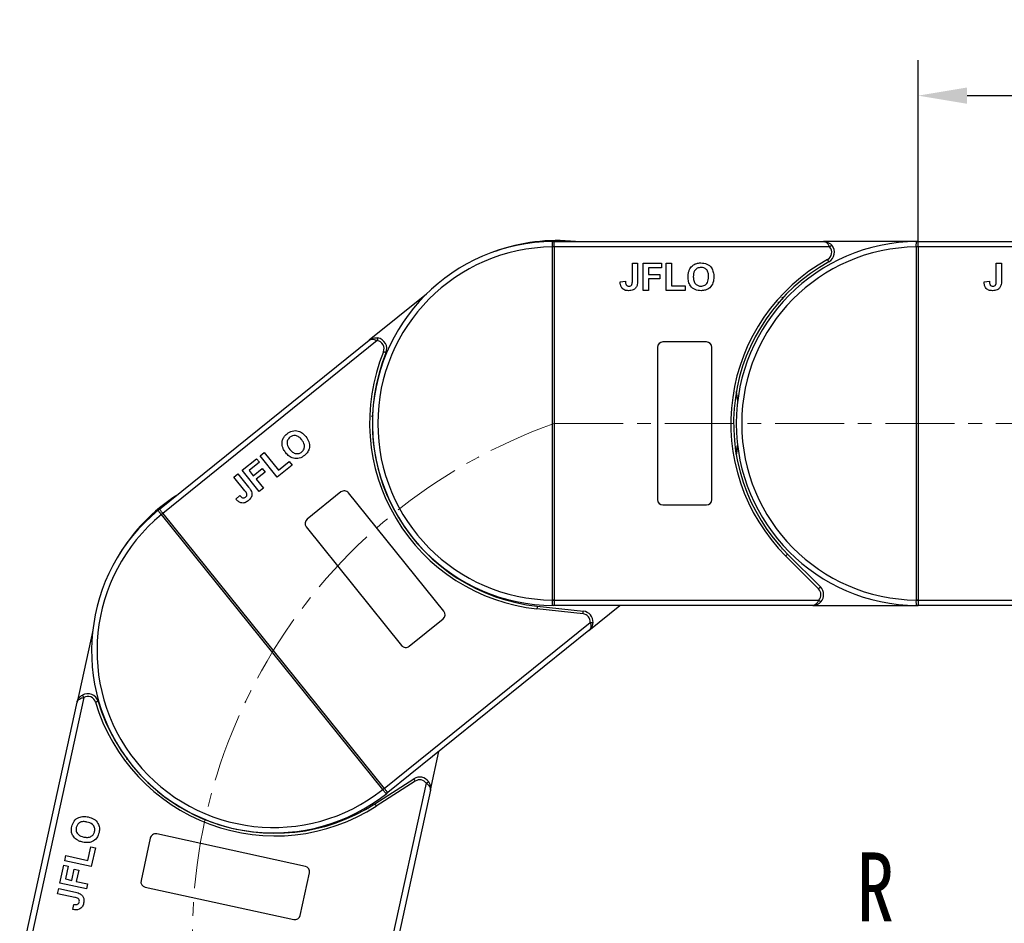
# Model space of a CAD drawing. Header units: millimetres. Extents: x 1995 to 3465, y 709 to 1742.
# Tile 10 of 45: x 2484 to 2665, y 1327 to 1494. Entities that reach past the tile are written whole.
import ezdxf

# ---------------------------------------------------------------- set-up
doc = ezdxf.new("R2010")
doc.units = ezdxf.units.MM
doc.linetypes.add('CENTERX2', pattern=[20.32, 12.7, -2.54, 2.54, -2.54])
doc.styles.get("Standard").update_dxf_attribs({"font": '仿宋_GB2312.ttf', "width": 0.8})
doc.styles.add('样式 1', font='仿宋_GB2312.ttf', dxfattribs={"width": 0.8, "height": 6})
doc.dimstyles.new('副本 ISO-45.1', dxfattribs={"dimtxt": 10, "dimasz": 9, "dimexe": 6.5, "dimexo": 0.625, "dimgap": 2.5, "dimtad": 1, "dimdsep": 46, "dimtxsty": 'Standard', "dimcen": 2.5, "dimadec": 0, "dimazin": 0, "dimtfac": 1, "dimtmove": 0, "dimatfit": 3, "dimfxl": 0, "dimarcsym": 0})

# ---------------------------------------------------------------- blocks, each defined once
blk = doc.blocks.new('*D2274')
at = {"color": 0, "lineweight": -2}
for p, q in [((2648.98, 1452.71), (2648.98, 1486.28)), ((2715.98, 1453.06), (2715.98, 1486.28)), ((2657.98, 1479.78), (2706.98, 1479.78))]:
    blk.add_line(p, q, dxfattribs=at)
at = {"color": 0, "lineweight": 9}
for points in [[(2657.98, 1481.28), (2657.98, 1478.28), (2648.98, 1479.78)], [(2706.98, 1481.28), (2706.98, 1478.28), (2715.98, 1479.78)]]:
    blk.add_solid(points, dxfattribs=at)
at = {"layer": 'Defpoints', "color": 0, "lineweight": 9}
for p in [(2715.98, 1479.78), (2648.98, 1452.08), (2715.98, 1452.44)]:
    blk.add_point(p, dxfattribs=at)
at = {"color": 0, "lineweight": 9, "insert": (2682.48, 1487.28), "char_height": 10, "attachment_point": 5}
blk.add_mtext('67', dxfattribs=at)

msp = doc.modelspace()

# ---------------------------------------------------------------- linework, layer by layer
at = {"color": 7, "linetype": 'Continuous', "lineweight": 25}
for p, q in [((2581.981, 1452.816), (2581.981, 1452.936)), ((2581.981, 1452.936), (2631.553, 1452.936)), ((2581.981, 1451.936), (2581.981, 1452.816)), ((2648.981, 1452.936), (2631.553, 1452.936)), ((2648.981, 1452.816), (2648.981, 1452.936)), ((2648.981, 1452.936), (2698.553, 1452.936)), ((2648.981, 1451.936), (2648.981, 1452.816)), ((2581.631, 1451.934), (2581.631, 1451.937)), ((2581.981, 1451.934), (2581.631, 1451.934)), ((2581.631, 1386.938), (2581.631, 1451.934)), ((2581.981, 1451.936), (2581.981, 1451.934)), ((2632.671, 1451.936), (2581.981, 1451.936)), ((2581.981, 1451.934), (2581.981, 1386.938)), ((2648.631, 1451.934), (2648.631, 1451.937)), ((2648.981, 1451.934), (2648.631, 1451.934)), ((2648.631, 1386.938), (2648.631, 1451.934)), ((2648.981, 1451.936), (2648.981, 1451.934)), ((2699.671, 1451.936), (2648.981, 1451.936)), ((2648.981, 1451.934), (2648.981, 1386.938)), ((2596.353, 1448.936), (2597.314, 1448.936)), ((2596.353, 1445.7), (2596.353, 1448.936)), ((2597.314, 1448.936), (2597.314, 1445.784)), ((2598.34, 1443.936), (2598.34, 1448.936)), ((2598.34, 1448.936), (2601.737, 1448.936)), ((2601.737, 1448.936), (2601.737, 1448.103)), ((2602.571, 1443.936), (2602.571, 1448.936)), ((2602.571, 1448.936), (2603.532, 1448.936)), ((2603.532, 1448.936), (2603.532, 1444.769)), ((2663.353, 1448.936), (2664.314, 1448.936)), ((2663.353, 1445.7), (2663.353, 1448.936)), ((2664.314, 1448.936), (2664.314, 1445.784)), ((2601.737, 1448.103), (2599.301, 1448.103)), ((2599.301, 1448.103), (2599.301, 1446.885)), ((2599.301, 1446.885), (2601.417, 1446.885)), ((2601.417, 1446.885), (2601.417, 1446.051)), ((2594.109, 1445.539), (2595.071, 1445.603)), ((2599.301, 1446.051), (2599.301, 1443.936)), ((2601.417, 1446.051), (2599.301, 1446.051)), ((2603.532, 1444.769), (2606.096, 1444.769)), ((2606.096, 1444.769), (2606.096, 1443.936)), ((2661.109, 1445.539), (2662.071, 1445.603)), ((2558.427, 1443.257), (2547.886, 1434.768)), ((2599.301, 1443.936), (2598.34, 1443.936)), ((2606.096, 1443.936), (2602.571, 1443.936)), ((2623.528, 1441.756), (2623.122, 1441.729)), ((2509.278, 1403.675), (2547.886, 1434.768)), ((2549.384, 1434.691), (2509.906, 1402.896)), ((2609.981, 1434.436), (2601.981, 1434.436)), ((2600.981, 1433.436), (2600.981, 1405.436)), ((2610.981, 1405.436), (2610.981, 1433.436)), ((2548.649, 1421.027), (2548.349, 1420.752)), ((2527.823, 1413.474), (2528.572, 1414.078)), ((2528.572, 1414.078), (2531.186, 1410.832)), ((2524.528, 1410.821), (2527.174, 1412.952)), ((2527.697, 1412.303), (2525.8, 1410.775)), ((2527.174, 1412.952), (2527.697, 1412.303)), ((2530.959, 1409.58), (2527.823, 1413.474)), ((2531.186, 1410.832), (2533.183, 1412.441)), ((2533.183, 1412.441), (2533.705, 1411.792)), ((2527.664, 1406.927), (2524.528, 1410.821)), ((2525.8, 1410.775), (2526.564, 1409.826)), ((2526.564, 1409.826), (2528.211, 1411.153)), ((2528.734, 1410.504), (2527.086, 1409.177)), ((2528.211, 1411.153), (2528.734, 1410.504)), ((2533.705, 1411.792), (2530.959, 1409.58)), ((2522.98, 1409.574), (2523.729, 1410.177)), ((2525.01, 1407.054), (2522.98, 1409.574)), ((2523.729, 1410.177), (2525.706, 1407.723)), ((2527.086, 1409.177), (2528.413, 1407.53)), ((2528.413, 1407.53), (2527.664, 1406.927)), ((2542.689, 1406.829), (2536.459, 1401.812)), ((2523.364, 1405.521), (2524.073, 1406.174)), ((2561.658, 1384.871), (2544.096, 1406.678)), ((2601.981, 1404.436), (2609.981, 1404.436)), ((2509.634, 1402.675), (2509.632, 1402.678)), ((2550.402, 1352.054), (2509.634, 1402.675)), ((2509.906, 1402.896), (2509.907, 1402.895)), ((2509.907, 1402.895), (2550.675, 1352.274)), ((2536.307, 1400.405), (2553.87, 1378.598)), ((2630.63, 1388.997), (2624.586, 1395.041)), ((2624.939, 1395.394), (2630.983, 1389.35)), ((2581.631, 1386.935), (2581.631, 1386.938)), ((2581.981, 1386.938), (2581.631, 1386.938)), ((2581.981, 1386.938), (2581.981, 1386.936)), ((2581.981, 1386.936), (2581.981, 1386.056)), ((2581.981, 1386.936), (2630.687, 1386.936)), ((2648.631, 1386.935), (2648.631, 1386.938)), ((2648.981, 1386.938), (2648.631, 1386.938)), ((2648.981, 1386.938), (2648.981, 1386.936)), ((2648.981, 1386.936), (2648.981, 1386.056)), ((2648.981, 1386.936), (2697.687, 1386.936)), ((2587.273, 1384.392), (2578.774, 1385.308)), ((2578.828, 1385.805), (2587.326, 1384.889)), ((2581.981, 1386.056), (2581.981, 1385.936)), ((2629.569, 1385.936), (2581.981, 1385.936)), ((2588.366, 1381.343), (2594.07, 1385.936)), ((2629.569, 1385.936), (2648.981, 1385.936)), ((2648.981, 1386.056), (2648.981, 1385.936)), ((2696.569, 1385.936), (2648.981, 1385.936)), ((2555.276, 1378.447), (2561.507, 1383.465)), ((2497.005, 1381.363), (2494.12, 1368.14)), ((2550.676, 1352.272), (2588.61, 1382.823)), ((2588.366, 1381.343), (2551.303, 1351.494)), ((2495.335, 1369.019), (2484.531, 1319.495)), ((2483.554, 1319.708), (2494.12, 1368.14)), ((2503.332, 1357.917), (2503.272, 1357.514)), ((2559.157, 1351.921), (2560.718, 1359.076)), ((2548.037, 1305.64), (2558.419, 1353.227)), ((2548.93, 1349.414), (2556.123, 1354.031)), ((2556.393, 1353.61), (2549.2, 1348.993)), ((2559.157, 1351.921), (2549.014, 1305.427)), ((2550.404, 1352.052), (2550.402, 1352.054)), ((2550.675, 1352.274), (2550.676, 1352.272)), ((2536.143, 1337.917), (2508.787, 1343.885)), ((2496.126, 1339.023), (2496.673, 1341.528)), ((2496.673, 1341.528), (2497.487, 1341.351)), ((2507.597, 1343.121), (2505.892, 1335.305)), ((2491.85, 1338.972), (2492.055, 1339.911)), ((2492.055, 1339.911), (2496.126, 1339.023)), ((2497.487, 1341.351), (2496.736, 1337.906)), ((2490.949, 1334.838), (2491.673, 1338.157)), ((2491.673, 1338.157), (2492.487, 1337.98)), ((2496.736, 1337.906), (2491.85, 1338.972)), ((2492.487, 1337.98), (2491.968, 1335.6)), ((2493.158, 1335.34), (2493.609, 1337.407)), ((2493.609, 1337.407), (2494.423, 1337.229)), ((2494.423, 1337.229), (2493.972, 1335.163)), ((2535.202, 1328.91), (2536.907, 1336.727)), ((2495.834, 1333.772), (2490.949, 1334.838)), ((2491.968, 1335.6), (2493.158, 1335.34)), ((2493.972, 1335.163), (2496.039, 1334.712)), ((2496.039, 1334.712), (2495.834, 1333.772)), ((2490.525, 1332.897), (2490.73, 1333.836)), ((2493.687, 1332.207), (2490.525, 1332.897)), ((2490.73, 1333.836), (2493.81, 1333.164)), ((2506.655, 1334.115), (2534.012, 1328.147)), ((2493.366, 1329.98), (2493.509, 1330.934))]:
    msp.add_line(p, q, dxfattribs=at)
at = {"color": 1, "linetype": 'CENTERX2', "lineweight": 13}
msp.add_line((2581.981, 1419.436), (2822.509, 1419.436), dxfattribs=at)
at = {"color": 7, "linetype": 'Continuous', "lineweight": 25, "flags": 128}
for points in [[(2633.043, 1452.269), (2633.036, 1452.263), (2633.015, 1452.244), (2632.98, 1452.213), (2632.934, 1452.172), (2632.878, 1452.121), (2632.813, 1452.064), (2632.743, 1452.001), (2632.671, 1451.936)], [(2632.521, 1449.186), (2632.516, 1449.194), (2632.502, 1449.219), (2632.48, 1449.26), (2632.45, 1449.314), (2632.413, 1449.38), (2632.371, 1449.456), (2632.326, 1449.538), (2632.279, 1449.623)], [(2549.465, 1435.184), (2549.464, 1435.175), (2549.459, 1435.146), (2549.452, 1435.101), (2549.442, 1435.04), (2549.429, 1434.965), (2549.415, 1434.879), (2549.4, 1434.787), (2549.384, 1434.691)], [(2550.992, 1432.455), (2550.983, 1432.459), (2550.957, 1432.469), (2550.914, 1432.487), (2550.857, 1432.51), (2550.787, 1432.539), (2550.707, 1432.572), (2550.62, 1432.607), (2550.529, 1432.644)], [(2615.481, 1425.245), (2615.699, 1423.802), (2615.733, 1423.536)], [(2615.737, 1423.571), (2615.574, 1424.761), (2615.488, 1425.286)], [(2615.458, 1413.761), (2615.546, 1414.28), (2615.716, 1415.474)], [(2615.733, 1415.336), (2615.699, 1415.069), (2615.481, 1413.626)], [(2509.353, 1403.582), (2509.336, 1403.603), (2509.321, 1403.622), (2509.308, 1403.638), (2509.297, 1403.651), (2509.289, 1403.662), (2509.283, 1403.669), (2509.28, 1403.674), (2509.278, 1403.675)], [(2509.906, 1402.896), (2509.821, 1403.001), (2509.739, 1403.103), (2509.659, 1403.202), (2509.584, 1403.295), (2509.515, 1403.382), (2509.452, 1403.459), (2509.398, 1403.526), (2509.353, 1403.582)], [(2509.907, 1402.895), (2509.902, 1402.891), (2509.886, 1402.878), (2509.861, 1402.858), (2509.827, 1402.831), (2509.786, 1402.797), (2509.739, 1402.759), (2509.687, 1402.718), (2509.634, 1402.675)], [(2624.939, 1395.394), (2624.933, 1395.388), (2624.912, 1395.367), (2624.88, 1395.335), (2624.836, 1395.291), (2624.782, 1395.237), (2624.721, 1395.176), (2624.655, 1395.11), (2624.586, 1395.041)], [(2630.63, 1388.997), (2630.699, 1389.066), (2630.765, 1389.132), (2630.826, 1389.193), (2630.88, 1389.247), (2630.924, 1389.291), (2630.957, 1389.323), (2630.977, 1389.343), (2630.983, 1389.35)], [(2630.687, 1386.936), (2630.76, 1386.871), (2630.83, 1386.808), (2630.894, 1386.751), (2630.951, 1386.7), (2630.997, 1386.659), (2631.032, 1386.628), (2631.053, 1386.609), (2631.06, 1386.603)], [(2578.828, 1385.805), (2578.827, 1385.796), (2578.824, 1385.767), (2578.819, 1385.721), (2578.812, 1385.66), (2578.804, 1385.584), (2578.795, 1385.498), (2578.785, 1385.405), (2578.774, 1385.308)], [(2587.273, 1384.392), (2587.283, 1384.489), (2587.293, 1384.582), (2587.302, 1384.668), (2587.311, 1384.743), (2587.317, 1384.805), (2587.322, 1384.851), (2587.325, 1384.879), (2587.326, 1384.889)], [(2588.61, 1382.823), (2588.707, 1382.818), (2588.801, 1382.813), (2588.887, 1382.808), (2588.963, 1382.805), (2589.025, 1382.801), (2589.071, 1382.799), (2589.1, 1382.797), (2589.109, 1382.797)], [(2495.089, 1369.454), (2495.094, 1369.446), (2495.108, 1369.421), (2495.13, 1369.381), (2495.161, 1369.327), (2495.198, 1369.261), (2495.241, 1369.186), (2495.287, 1369.104), (2495.335, 1369.019)], [(2497.99, 1368.287), (2497.981, 1368.284), (2497.954, 1368.276), (2497.909, 1368.263), (2497.85, 1368.245), (2497.777, 1368.223), (2497.694, 1368.198), (2497.604, 1368.171), (2497.511, 1368.144)], [(2556.393, 1353.61), (2556.34, 1353.692), (2556.29, 1353.771), (2556.243, 1353.844), (2556.202, 1353.908), (2556.169, 1353.96), (2556.144, 1353.999), (2556.128, 1354.023), (2556.123, 1354.031)], [(2558.419, 1353.227), (2558.498, 1353.284), (2558.574, 1353.339), (2558.644, 1353.39), (2558.705, 1353.434), (2558.756, 1353.471), (2558.793, 1353.498), (2558.816, 1353.514), (2558.824, 1353.52)], [(2550.675, 1352.274), (2550.67, 1352.27), (2550.654, 1352.257), (2550.629, 1352.237), (2550.595, 1352.21), (2550.554, 1352.176), (2550.507, 1352.138), (2550.455, 1352.097), (2550.402, 1352.054)], [(2550.676, 1352.272), (2550.76, 1352.168), (2550.843, 1352.065), (2550.922, 1351.967), (2550.997, 1351.873), (2551.067, 1351.787), (2551.129, 1351.71), (2551.183, 1351.643), (2551.228, 1351.587)], [(2551.228, 1351.587), (2551.245, 1351.565), (2551.261, 1351.547), (2551.274, 1351.53), (2551.284, 1351.517), (2551.292, 1351.507), (2551.298, 1351.5), (2551.302, 1351.495), (2551.303, 1351.494)], [(2548.93, 1349.414), (2548.935, 1349.406), (2548.95, 1349.382), (2548.975, 1349.343), (2549.009, 1349.291), (2549.05, 1349.227), (2549.096, 1349.154), (2549.147, 1349.075), (2549.2, 1348.993)]]:
    msp.add_lwpolyline(points, dxfattribs=at)
at = {"color": 7, "linetype": 'Continuous', "lineweight": 25}
for centre, radius, start, end in [((2581.981, 1419.436), 33.5, 90.40019, 269.59981), ((2582.472, 1419.609), 33.5, 84.17005, 109.86885), ((2581.744, 1452.64), 0.295, 36.63906, 89.46206), ((2648.981, 1419.436), 33.5, 90.40019, 269.59981), ((2631.553, 1450.936), 2, 298.95502, 41.81031), ((2648.744, 1452.64), 0.295, 36.6391, 89.46184), ((2581.981, 1419.436), 32.5, 90.61704, 269.38296), ((2581.718, 1421.621), 30.316, 89.50338, 90.16488), ((2648.981, 1419.436), 32.5, 90.61704, 269.38296), ((2631.553, 1450.936), 1.5, 298.95502, 41.81031), ((2648.718, 1421.62), 30.317, 89.50339, 90.16487), ((2648.981, 1419.436), 34.5, 118.95502, 225), ((2648.981, 1419.436), 34, 118.95502, 225), ((2549.141, 1433.211), 1.5, 337.80156, 80.65685), ((2549.141, 1433.211), 2, 337.80156, 80.65685), ((2601.981, 1433.436), 1, 90, 180), ((2609.981, 1433.436), 1, 0, 90), ((2582.472, 1419.609), 34.5, 157.80156, 263.84654), ((2582.472, 1419.609), 34, 157.80156, 263.84654), ((2543.317, 1406.051), 1, 38.84654, 128.84654), ((2530.565, 1378.028), 33.5, 123.01659, 148.71539), ((2601.981, 1405.436), 1, 180, 270), ((2609.981, 1405.436), 1, 270, 0), ((2530.291, 1377.584), 33.5, 129.24672, 308.44635), ((2509.28, 1403.296), 0.295, 75.48604, 128.30954), ((2530.291, 1377.584), 32.5, 129.46358, 308.2295), ((2528.513, 1379.374), 29.992, 128.3454, 129.01407), ((2537.086, 1401.033), 1, 128.84654, 218.84654), ((2629.569, 1387.936), 1.5, 318.18969, 45), ((2629.569, 1387.936), 2, 318.18969, 45), ((2581.719, 1417.113), 30.178, 269.83361, 270.49813), ((2648.719, 1417.114), 30.179, 269.83361, 270.49813), ((2581.744, 1386.232), 0.295, 270.53837, 323.35979), ((2648.744, 1386.232), 0.295, 270.53859, 323.35975), ((2560.879, 1384.243), 1, 308.84654, 38.84654), ((2587.112, 1382.9), 1.5, 357.03622, 83.84654), ((2587.112, 1382.9), 2, 357.03622, 83.84654), ((2554.649, 1379.225), 1, 218.84654, 308.84654), ((2496.074, 1367.714), 2, 16.6481, 119.50339), ((2496.074, 1367.714), 1.5, 16.6481, 119.50339), ((2530.565, 1378.028), 34.5, 196.6481, 302.69308), ((2530.565, 1378.028), 34, 196.6481, 302.69308), ((2557.203, 1352.348), 2, 35.88276, 122.69308), ((2557.203, 1352.348), 1.5, 35.88276, 122.69308), ((2531.601, 1375.54), 30.087, 308.6793, 309.34584), ((2550.933, 1351.576), 0.295, 309.38501, 2.20652), ((2508.574, 1342.908), 1, 77.69308, 167.69308), ((2535.93, 1336.94), 1, 347.69308, 77.69308), ((2506.869, 1335.092), 1, 167.69308, 257.69308), ((2534.225, 1329.124), 1, 257.69308, 347.69308)]:
    msp.add_arc(centre, radius, start, end, dxfattribs=at)
at = {"color": 1, "linetype": 'CENTERX2', "lineweight": 13}
msp.add_arc((2615.415, 1325.145), 100.043, 109.5235, 265.18185, dxfattribs=at)
at = {"color": 7, "linetype": 'Continuous', "lineweight": 25}
for points, knots in [([(2581.631, 1451.937), (2581.631, 1451.951), (2581.63, 1452.077), (2581.629, 1452.315), (2581.631, 1452.606), (2581.647, 1452.818), (2581.679, 1452.922), (2581.728, 1452.931), (2581.747, 1452.935)], [0, 0, 0, 0, 0.0272191, 0.2407851, 0.4543143, 0.6666327, 0.8727615, 1, 1, 1, 1]), ([(2581.747, 1452.935), (2581.759, 1452.935), (2581.827, 1452.936), (2581.911, 1452.936), (2581.98, 1452.936), (2581.981, 1452.936)], [0, 0, 0, 0, 0.17434888, 0.98787989, 1, 1, 1, 1]), ([(2631.553, 1452.936), (2631.554, 1452.936), (2631.556, 1452.936), (2631.562, 1452.936), (2631.57, 1452.936), (2631.585, 1452.935), (2631.608, 1452.934), (2631.634, 1452.932), (2631.679, 1452.926), (2631.758, 1452.91), (2631.924, 1452.853), (2632.079, 1452.753), (2632.286, 1452.564), (2632.478, 1452.329), (2632.612, 1452.054), (2632.671, 1451.936)], [0, 0, 0, 0, 0.0040826, 0.0053131, 0.0138351, 0.0235037, 0.0399467, 0.0679592, 0.0859126, 0.1471897, 0.2568406, 0.4847202, 0.5267014, 0.7953706, 1, 1, 1, 1]), ([(2631.553, 1452.936), (2631.555, 1452.936), (2631.566, 1452.936), (2631.604, 1452.936), (2631.65, 1452.934), (2631.908, 1452.917), (2632.304, 1452.821), (2632.757, 1452.558), (2632.964, 1452.349), (2633.043, 1452.269)], [0, 0, 0, 0, 0.0050913, 0.020368, 0.0708107, 0.0890883, 0.5003118, 0.8092256, 1, 1, 1, 1]), ([(2648.631, 1451.937), (2648.631, 1451.951), (2648.63, 1452.077), (2648.629, 1452.315), (2648.631, 1452.606), (2648.647, 1452.818), (2648.679, 1452.922), (2648.728, 1452.931), (2648.747, 1452.935)], [0, 0, 0, 0, 0.0272191, 0.240785, 0.4543142, 0.6666325, 0.872761, 1, 1, 1, 1]), ([(2648.747, 1452.935), (2648.759, 1452.935), (2648.827, 1452.936), (2648.911, 1452.936), (2648.98, 1452.936), (2648.981, 1452.936)], [0, 0, 0, 0, 0.17434571, 0.98787726, 1, 1, 1, 1]), ([(2606.832, 1447.677), (2606.98, 1447.943), (2607.244, 1448.418), (2607.714, 1448.686), (2607.92, 1448.804)], [0, 0, 0, 0, 0.5599552, 1, 1, 1, 1]), ([(2607.92, 1448.804), (2608.112, 1448.869), (2608.454, 1448.985), (2608.815, 1448.995), (2608.974, 1449)], [0, 0, 0, 0, 0.5595645, 1, 1, 1, 1]), ([(2608.974, 1449), (2609.346, 1448.965), (2610.09, 1448.894), (2610.918, 1448.187), (2611.306, 1447.302), (2611.337, 1446.72), (2611.353, 1446.429)], [0, 0, 0, 0, 0.2798306, 0.5586696, 0.7790055, 1, 1, 1, 1]), ([(2606.609, 1446.406), (2606.616, 1446.65), (2606.628, 1447.085), (2606.77, 1447.496), (2606.832, 1447.677)], [0, 0, 0, 0, 0.5601714, 1, 1, 1, 1]), ([(2608.986, 1448.167), (2608.748, 1448.139), (2608.273, 1448.085), (2607.638, 1447.435), (2607.596, 1446.817), (2607.571, 1446.439)], [0, 0, 0, 0, 0.2802774, 0.5598774, 1, 1, 1, 1]), ([(2610.391, 1446.453), (2610.381, 1446.688), (2610.361, 1447.157), (2610.058, 1447.764), (2609.541, 1448.12), (2609.171, 1448.151), (2608.986, 1448.167)], [0, 0, 0, 0, 0.28108766, 0.5600131, 0.77969138, 1, 1, 1, 1]), ([(2595.654, 1443.872), (2595.41, 1443.89), (2594.924, 1443.926), (2594.368, 1444.379), (2594.138, 1444.969), (2594.119, 1445.348), (2594.109, 1445.539)], [0, 0, 0, 0, 0.2802459, 0.5584164, 0.7788269, 1, 1, 1, 1]), ([(2595.071, 1445.603), (2595.076, 1445.482), (2595.086, 1445.267), (2595.166, 1445.068), (2595.201, 1444.981)], [0, 0, 0, 0, 0.5610215, 1, 1, 1, 1]), ([(2595.201, 1444.981), (2595.234, 1444.934), (2595.302, 1444.841), (2595.478, 1444.727), (2595.625, 1444.713), (2595.716, 1444.705)], [0, 0, 0, 0, 0.2806728, 0.5608434, 1, 1, 1, 1]), ([(2597.205, 1444.833), (2597.127, 1444.667), (2596.97, 1444.334), (2596.418, 1443.932), (2595.944, 1443.895), (2595.654, 1443.872)], [0, 0, 0, 0, 0.2801213, 0.5603541, 1, 1, 1, 1]), ([(2595.716, 1444.705), (2595.832, 1444.713), (2596.006, 1444.725), (2596.198, 1444.863), (2596.356, 1445.175), (2596.354, 1445.467), (2596.353, 1445.7)], [0, 0, 0, 0, 0.2493963, 0.3744263, 0.4994532, 1, 1, 1, 1]), ([(2597.314, 1445.784), (2597.313, 1445.604), (2597.311, 1445.283), (2597.237, 1444.971), (2597.205, 1444.833)], [0, 0, 0, 0, 0.56029539, 1, 1, 1, 1]), ([(2608.988, 1443.872), (2608.618, 1443.905), (2607.88, 1443.972), (2607.051, 1444.664), (2606.657, 1445.539), (2606.625, 1446.117), (2606.609, 1446.406)], [0, 0, 0, 0, 0.2799425, 0.558704, 0.7790449, 1, 1, 1, 1]), ([(2607.571, 1446.439), (2607.582, 1446.202), (2607.605, 1445.731), (2607.919, 1445.128), (2608.428, 1444.761), (2608.8, 1444.724), (2608.986, 1444.705)], [0, 0, 0, 0, 0.28101969, 0.56011627, 0.77993893, 1, 1, 1, 1]), ([(2608.986, 1444.705), (2609.224, 1444.736), (2609.699, 1444.797), (2610.322, 1445.458), (2610.365, 1446.075), (2610.391, 1446.453)], [0, 0, 0, 0, 0.2799906, 0.5597682, 1, 1, 1, 1]), ([(2611.353, 1446.429), (2611.328, 1446.059), (2611.279, 1445.322), (2610.696, 1444.426), (2609.857, 1443.935), (2609.278, 1443.893), (2608.988, 1443.872)], [0, 0, 0, 0, 0.2805515, 0.5594881, 0.7794341, 1, 1, 1, 1]), ([(2662.654, 1443.872), (2662.41, 1443.89), (2661.924, 1443.926), (2661.368, 1444.379), (2661.138, 1444.969), (2661.119, 1445.348), (2661.109, 1445.539)], [0, 0, 0, 0, 0.2802458, 0.5584161, 0.778827, 1, 1, 1, 1]), ([(2662.071, 1445.603), (2662.076, 1445.482), (2662.086, 1445.267), (2662.166, 1445.068), (2662.201, 1444.981)], [0, 0, 0, 0, 0.5610217, 1, 1, 1, 1]), ([(2662.201, 1444.981), (2662.234, 1444.934), (2662.302, 1444.841), (2662.478, 1444.727), (2662.625, 1444.713), (2662.716, 1444.705)], [0, 0, 0, 0, 0.2806707, 0.5608437, 1, 1, 1, 1]), ([(2664.205, 1444.833), (2664.127, 1444.667), (2663.97, 1444.334), (2663.418, 1443.932), (2662.944, 1443.895), (2662.654, 1443.872)], [0, 0, 0, 0, 0.28012186, 0.56035483, 1, 1, 1, 1]), ([(2662.716, 1444.705), (2662.832, 1444.713), (2663.006, 1444.725), (2663.198, 1444.863), (2663.356, 1445.175), (2663.354, 1445.467), (2663.353, 1445.7)], [0, 0, 0, 0, 0.2493962, 0.3744262, 0.4994537, 1, 1, 1, 1]), ([(2664.314, 1445.784), (2664.313, 1445.604), (2664.311, 1445.283), (2664.237, 1444.971), (2664.205, 1444.833)], [0, 0, 0, 0, 0.5602953, 1, 1, 1, 1]), ([(2624.122, 1442.289), (2624.065, 1442.352), (2623.949, 1442.478), (2623.909, 1442.634), (2623.889, 1442.712)], [0, 0, 0, 0, 0.5004192, 1, 1, 1, 1]), ([(2547.886, 1434.768), (2547.888, 1434.77), (2547.897, 1434.777), (2547.927, 1434.8), (2547.963, 1434.828), (2548.175, 1434.976), (2548.544, 1435.15), (2549.062, 1435.23), (2549.354, 1435.197), (2549.465, 1435.184)], [0, 0, 0, 0, 0.0050921, 0.0203676, 0.0708092, 0.0890894, 0.5003114, 0.8092274, 1, 1, 1, 1]), ([(2547.886, 1434.768), (2547.887, 1434.769), (2547.889, 1434.771), (2547.894, 1434.774), (2547.9, 1434.779), (2547.912, 1434.788), (2547.93, 1434.801), (2547.952, 1434.816), (2547.991, 1434.84), (2548.063, 1434.877), (2548.227, 1434.937), (2548.411, 1434.956), (2548.691, 1434.939), (2548.988, 1434.876), (2549.264, 1434.746), (2549.384, 1434.691)], [0, 0, 0, 0, 0.00408155, 0.00531343, 0.0138349, 0.02350295, 0.03994634, 0.06795868, 0.08591146, 0.14718959, 0.25684129, 0.48472048, 0.52670108, 0.79537119, 1, 1, 1, 1]), ([(2532.77, 1417.541), (2533.082, 1417.747), (2533.706, 1418.158), (2534.794, 1418.127), (2535.651, 1417.681), (2536.04, 1417.247), (2536.235, 1417.03)], [0, 0, 0, 0, 0.2798309, 0.5586689, 0.7790047, 1, 1, 1, 1]), ([(2531.932, 1415.167), (2531.88, 1415.467), (2531.788, 1416.003), (2531.986, 1416.506), (2532.073, 1416.727)], [0, 0, 0, 0, 0.5599554, 1, 1, 1, 1]), ([(2532.073, 1416.727), (2532.181, 1416.898), (2532.375, 1417.203), (2532.649, 1417.437), (2532.77, 1417.541)], [0, 0, 0, 0, 0.5595653, 1, 1, 1, 1]), ([(2533.302, 1416.899), (2533.134, 1416.729), (2532.798, 1416.388), (2532.711, 1415.484), (2533.066, 1414.976), (2533.284, 1414.666)], [0, 0, 0, 0, 0.2802778, 0.5598768, 1, 1, 1, 1]), ([(2535.471, 1416.446), (2535.316, 1416.623), (2535.006, 1416.975), (2534.39, 1417.258), (2533.764, 1417.211), (2533.456, 1417.003), (2533.302, 1416.899)], [0, 0, 0, 0, 0.2810866, 0.560013, 0.7796901, 1, 1, 1, 1]), ([(2535.473, 1414.203), (2535.639, 1414.376), (2535.971, 1414.722), (2536.042, 1415.628), (2535.688, 1416.135), (2535.471, 1416.446)], [0, 0, 0, 0, 0.279991, 0.5597684, 1, 1, 1, 1]), ([(2536.235, 1417.03), (2536.448, 1416.727), (2536.872, 1416.122), (2536.981, 1415.058), (2536.635, 1414.15), (2536.21, 1413.754), (2535.998, 1413.556)], [0, 0, 0, 0, 0.2805512, 0.5594884, 0.7794343, 1, 1, 1, 1]), ([(2532.555, 1414.037), (2532.408, 1414.231), (2532.144, 1414.578), (2531.997, 1414.987), (2531.932, 1415.167)], [0, 0, 0, 0, 0.5601704, 1, 1, 1, 1]), ([(2535.998, 1413.556), (2535.688, 1413.35), (2535.072, 1412.939), (2533.992, 1412.958), (2533.136, 1413.392), (2532.749, 1413.822), (2532.555, 1414.037)], [0, 0, 0, 0, 0.2799429, 0.5587037, 0.7790441, 1, 1, 1, 1]), ([(2533.284, 1414.666), (2533.441, 1414.489), (2533.755, 1414.136), (2534.377, 1413.863), (2535.004, 1413.897), (2535.317, 1414.101), (2535.473, 1414.203)], [0, 0, 0, 0, 0.2810209, 0.5601169, 0.7799407, 1, 1, 1, 1]), ([(2525.138, 1405.88), (2525.224, 1405.959), (2525.352, 1406.077), (2525.414, 1406.305), (2525.342, 1406.647), (2525.158, 1406.873), (2525.01, 1407.054)], [0, 0, 0, 0, 0.2493952, 0.3744251, 0.4994533, 1, 1, 1, 1]), ([(2526.218, 1406.914), (2526.261, 1406.735), (2526.347, 1406.377), (2526.17, 1405.718), (2525.824, 1405.391), (2525.612, 1405.192)], [0, 0, 0, 0, 0.2801217, 0.560355, 1, 1, 1, 1]), ([(2525.706, 1407.723), (2525.818, 1407.582), (2526.018, 1407.33), (2526.157, 1407.041), (2526.218, 1406.914)], [0, 0, 0, 0, 0.56029654, 1, 1, 1, 1]), ([(2525.612, 1405.192), (2525.411, 1405.053), (2525.01, 1404.776), (2524.293, 1404.78), (2523.744, 1405.096), (2523.491, 1405.379), (2523.364, 1405.521)], [0, 0, 0, 0, 0.2802468, 0.5584164, 0.7788282, 1, 1, 1, 1]), ([(2524.073, 1406.174), (2524.153, 1406.084), (2524.295, 1405.922), (2524.482, 1405.817), (2524.564, 1405.771)], [0, 0, 0, 0, 0.5610141, 1, 1, 1, 1]), ([(2524.564, 1405.771), (2524.62, 1405.756), (2524.73, 1405.726), (2524.939, 1405.748), (2525.063, 1405.83), (2525.138, 1405.88)], [0, 0, 0, 0, 0.2806715, 0.5608405, 1, 1, 1, 1]), ([(2509.632, 1402.678), (2509.623, 1402.689), (2509.544, 1402.787), (2509.394, 1402.971), (2509.213, 1403.199), (2509.092, 1403.374), (2509.052, 1403.474), (2509.084, 1403.513), (2509.097, 1403.528)], [0, 0, 0, 0, 0.0272175, 0.2407827, 0.4543125, 0.6666316, 0.8727603, 1, 1, 1, 1]), ([(2509.097, 1403.528), (2509.106, 1403.535), (2509.158, 1403.578), (2509.224, 1403.631), (2509.278, 1403.674), (2509.278, 1403.675)], [0, 0, 0, 0, 0.1743454, 0.9878808, 1, 1, 1, 1]), ([(2581.747, 1385.937), (2581.735, 1385.938), (2581.7, 1385.942), (2581.663, 1385.992), (2581.638, 1386.126), (2581.63, 1386.355), (2581.63, 1386.639), (2581.631, 1386.842), (2581.631, 1386.935)], [0, 0, 0, 0, 0.0734461, 0.2244877, 0.4109986, 0.6135413, 0.8237441, 1, 1, 1, 1]), ([(2630.687, 1386.936), (2630.629, 1386.817), (2630.494, 1386.543), (2630.303, 1386.308), (2630.096, 1386.119), (2629.941, 1386.019), (2629.775, 1385.962), (2629.696, 1385.946), (2629.651, 1385.94), (2629.625, 1385.938), (2629.602, 1385.937), (2629.587, 1385.936), (2629.579, 1385.936), (2629.573, 1385.936), (2629.571, 1385.936), (2629.569, 1385.936)], [0, 0, 0, 0, 0.2046294, 0.4732993, 0.51528, 0.7431595, 0.8528103, 0.9140875, 0.9320409, 0.9600534, 0.9764963, 0.9861649, 0.9946869, 0.9959174, 1, 1, 1, 1]), ([(2648.747, 1385.937), (2648.735, 1385.938), (2648.7, 1385.942), (2648.663, 1385.992), (2648.638, 1386.126), (2648.63, 1386.355), (2648.63, 1386.639), (2648.631, 1386.842), (2648.631, 1386.935)], [0, 0, 0, 0, 0.07344655, 0.22448779, 0.41099877, 0.61354147, 0.82374412, 1, 1, 1, 1]), ([(2581.981, 1385.936), (2581.98, 1385.936), (2581.911, 1385.936), (2581.827, 1385.936), (2581.759, 1385.937), (2581.747, 1385.937)], [0, 0, 0, 0, 0.0121201, 0.8256511, 1, 1, 1, 1]), ([(2629.569, 1385.936), (2629.572, 1385.936), (2629.583, 1385.936), (2629.621, 1385.936), (2629.666, 1385.938), (2629.925, 1385.955), (2630.321, 1386.051), (2630.774, 1386.314), (2630.981, 1386.523), (2631.06, 1386.603)], [0, 0, 0, 0, 0.0050913, 0.0203681, 0.0708108, 0.0890884, 0.5003128, 0.8092268, 1, 1, 1, 1]), ([(2648.981, 1385.936), (2648.98, 1385.936), (2648.911, 1385.936), (2648.827, 1385.936), (2648.759, 1385.937), (2648.747, 1385.937)], [0, 0, 0, 0, 0.01212274, 0.8256543, 1, 1, 1, 1]), ([(2588.61, 1382.823), (2588.639, 1382.694), (2588.706, 1382.396), (2588.705, 1382.093), (2588.662, 1381.815), (2588.604, 1381.64), (2588.511, 1381.492), (2588.459, 1381.43), (2588.427, 1381.397), (2588.408, 1381.379), (2588.391, 1381.364), (2588.38, 1381.354), (2588.374, 1381.349), (2588.369, 1381.345), (2588.368, 1381.344), (2588.366, 1381.343)], [0, 0, 0, 0, 0.2046286, 0.4732994, 0.5152803, 0.7431596, 0.8528099, 0.9140872, 0.9320409, 0.9600537, 0.9764964, 0.9861643, 0.9946871, 0.9959178, 1, 1, 1, 1]), ([(2588.366, 1381.343), (2588.369, 1381.344), (2588.377, 1381.351), (2588.407, 1381.376), (2588.441, 1381.405), (2588.631, 1381.58), (2588.879, 1381.904), (2589.068, 1382.393), (2589.098, 1382.685), (2589.109, 1382.797)], [0, 0, 0, 0, 0.0050922, 0.02036816, 0.07081089, 0.08908952, 0.50031269, 0.80922543, 1, 1, 1, 1]), ([(2494.12, 1368.14), (2494.12, 1368.143), (2494.123, 1368.153), (2494.131, 1368.191), (2494.143, 1368.234), (2494.214, 1368.483), (2494.393, 1368.85), (2494.746, 1369.237), (2494.994, 1369.394), (2495.089, 1369.454)], [0, 0, 0, 0, 0.0050919, 0.0203688, 0.0708118, 0.089089, 0.5003129, 0.8092216, 1, 1, 1, 1]), ([(2494.12, 1368.14), (2494.12, 1368.142), (2494.121, 1368.144), (2494.122, 1368.15), (2494.124, 1368.158), (2494.127, 1368.172), (2494.133, 1368.194), (2494.141, 1368.219), (2494.157, 1368.262), (2494.189, 1368.336), (2494.28, 1368.486), (2494.411, 1368.615), (2494.64, 1368.778), (2494.91, 1368.915), (2495.207, 1368.988), (2495.335, 1369.019)], [0, 0, 0, 0, 0.00408289, 0.00531239, 0.01383526, 0.02350366, 0.03994649, 0.06795921, 0.08591345, 0.14718919, 0.25684146, 0.48472029, 0.52670071, 0.79537024, 1, 1, 1, 1]), ([(2558.419, 1353.227), (2558.522, 1353.145), (2558.761, 1352.955), (2558.95, 1352.718), (2559.091, 1352.475), (2559.156, 1352.302), (2559.176, 1352.128), (2559.175, 1352.047), (2559.171, 1352.002), (2559.167, 1351.976), (2559.164, 1351.953), (2559.161, 1351.939), (2559.159, 1351.931), (2559.158, 1351.925), (2559.158, 1351.923), (2559.157, 1351.921)], [0, 0, 0, 0, 0.2046296, 0.4732996, 0.5152801, 0.7431603, 0.8528104, 0.9140876, 0.9320418, 0.9600543, 0.976497, 0.9861648, 0.9946875, 0.9959179, 1, 1, 1, 1]), ([(2559.157, 1351.921), (2559.158, 1351.924), (2559.16, 1351.935), (2559.168, 1351.972), (2559.176, 1352.017), (2559.215, 1352.273), (2559.205, 1352.68), (2559.045, 1353.179), (2558.885, 1353.426), (2558.824, 1353.52)], [0, 0, 0, 0, 0.0050908, 0.0203681, 0.0708098, 0.0890867, 0.5003113, 0.8092267, 1, 1, 1, 1]), ([(2551.12, 1351.347), (2551.111, 1351.341), (2551.081, 1351.322), (2551.021, 1351.338), (2550.917, 1351.427), (2550.767, 1351.6), (2550.589, 1351.821), (2550.462, 1351.98), (2550.404, 1352.052)], [0, 0, 0, 0, 0.0734462, 0.2244877, 0.4109987, 0.6135403, 0.823745, 1, 1, 1, 1]), ([(2551.303, 1351.494), (2551.302, 1351.493), (2551.249, 1351.45), (2551.183, 1351.397), (2551.13, 1351.355), (2551.12, 1351.347)], [0, 0, 0, 0, 0.0121207, 0.8256555, 1, 1, 1, 1]), ([(2493.153, 1345.241), (2493.267, 1345.598), (2493.494, 1346.309), (2494.361, 1346.967), (2495.309, 1347.158), (2495.884, 1347.064), (2496.172, 1347.018)], [0, 0, 0, 0, 0.279829, 0.5586687, 0.7790048, 1, 1, 1, 1]), ([(2496.172, 1347.018), (2496.528, 1346.915), (2497.237, 1346.71), (2497.989, 1345.949), (2498.29, 1345.025), (2498.207, 1344.45), (2498.166, 1344.162)], [0, 0, 0, 0, 0.2805499, 0.5594873, 0.7794332, 1, 1, 1, 1]), ([(2493.12, 1344.17), (2493.097, 1344.371), (2493.057, 1344.73), (2493.123, 1345.085), (2493.153, 1345.241)], [0, 0, 0, 0, 0.5595645, 1, 1, 1, 1]), ([(2493.969, 1345.076), (2493.946, 1344.837), (2493.898, 1344.361), (2494.397, 1343.603), (2494.992, 1343.43), (2495.356, 1343.325)], [0, 0, 0, 0, 0.2802809, 0.5598787, 1, 1, 1, 1]), ([(2495.943, 1346.083), (2495.711, 1346.123), (2495.249, 1346.204), (2494.591, 1346.037), (2494.134, 1345.608), (2494.024, 1345.253), (2493.969, 1345.076)], [0, 0, 0, 0, 0.2810909, 0.5600156, 0.7796959, 1, 1, 1, 1]), ([(2497.351, 1344.338), (2497.372, 1344.576), (2497.413, 1345.054), (2496.901, 1345.803), (2496.307, 1345.977), (2495.943, 1346.083)], [0, 0, 0, 0, 0.27999, 0.5597679, 1, 1, 1, 1]), ([(2493.989, 1342.867), (2493.761, 1343.068), (2493.353, 1343.427), (2493.191, 1343.943), (2493.12, 1344.17)], [0, 0, 0, 0, 0.5599579, 1, 1, 1, 1]), ([(2498.166, 1344.162), (2498.054, 1343.808), (2497.832, 1343.101), (2496.979, 1342.439), (2496.04, 1342.24), (2495.469, 1342.332), (2495.183, 1342.378)], [0, 0, 0, 0, 0.27994194, 0.55870502, 0.77904525, 1, 1, 1, 1]), ([(2495.356, 1343.325), (2495.59, 1343.285), (2496.055, 1343.207), (2496.711, 1343.385), (2497.178, 1343.805), (2497.294, 1344.16), (2497.351, 1344.338)], [0, 0, 0, 0, 0.281019, 0.5601196, 0.7799389, 1, 1, 1, 1]), ([(2495.183, 1342.378), (2494.946, 1342.437), (2494.523, 1342.541), (2494.152, 1342.768), (2493.989, 1342.867)], [0, 0, 0, 0, 0.5601747, 1, 1, 1, 1]), ([(2493.81, 1333.164), (2493.985, 1333.125), (2494.299, 1333.054), (2494.588, 1332.916), (2494.715, 1332.855)], [0, 0, 0, 0, 0.5602903, 1, 1, 1, 1]), ([(2494.715, 1332.855), (2494.861, 1332.743), (2495.153, 1332.518), (2495.428, 1331.894), (2495.363, 1331.422), (2495.324, 1331.134)], [0, 0, 0, 0, 0.2801219, 0.5603555, 1, 1, 1, 1]), ([(2495.324, 1331.134), (2495.254, 1330.9), (2495.115, 1330.433), (2494.554, 1329.986), (2493.929, 1329.888), (2493.554, 1329.949), (2493.366, 1329.98)], [0, 0, 0, 0, 0.2802445, 0.5584155, 0.7788285, 1, 1, 1, 1]), ([(2493.509, 1330.934), (2493.628, 1330.913), (2493.84, 1330.877), (2494.051, 1330.912), (2494.144, 1330.928)], [0, 0, 0, 0, 0.5610261, 1, 1, 1, 1]), ([(2494.523, 1331.372), (2494.54, 1331.487), (2494.566, 1331.66), (2494.471, 1331.877), (2494.2, 1332.098), (2493.915, 1332.159), (2493.687, 1332.207)], [0, 0, 0, 0, 0.2494006, 0.3744292, 0.4994572, 1, 1, 1, 1]), ([(2494.144, 1330.928), (2494.197, 1330.951), (2494.301, 1330.997), (2494.451, 1331.145), (2494.496, 1331.286), (2494.523, 1331.372)], [0, 0, 0, 0, 0.280662, 0.5608403, 1, 1, 1, 1])]:
    msp.add_open_spline(points, degree=3, knots=knots, dxfattribs=at)
at = {"color": 8, "linetype": 'Continuous', "lineweight": 25}
for points, knots in [([(2623.902, 1396.482), (2623.897, 1396.472), (2623.873, 1396.424), (2623.872, 1396.372), (2623.871, 1396.33)], [0, 0, 0, 0, 0.1926094, 1, 1, 1, 1]), ([(2547.646, 1348.632), (2547.654, 1348.626), (2547.696, 1348.592), (2547.747, 1348.58), (2547.788, 1348.57)], [0, 0, 0, 0, 0.1926074, 1, 1, 1, 1])]:
    msp.add_open_spline(points, degree=3, knots=knots, dxfattribs=at)

# ---------------------------------------------------------------- texts
at = {"color": 5, "lineweight": 9, "ltscale": 10, "insert": (2644.545, 1340.495), "char_height": 12.675, "attachment_point": 3, "style": '样式 1'}
msp.add_mtext_dynamic_manual_height_columns('R', width=7.42965, gutter_width=12.5, heights=[3.963], dxfattribs=at)

# ---------------------------------------------------------------- dimensions: what is measured, and where the dimension line sits
at = {"color": 5, "lineweight": 9}
dim = msp.add_linear_dim(base=(2715.981, 1479.783), p1=(2648.981, 1452.081), p2=(2715.981, 1452.436), dimstyle='副本 ISO-45.1', dxfattribs=at)
dim.commit()
dim.dimension.update_dxf_attribs({"geometry": '*D2274', "text_midpoint": (2682.481, 1487.283)})

doc.saveas('drawing.dxf')
